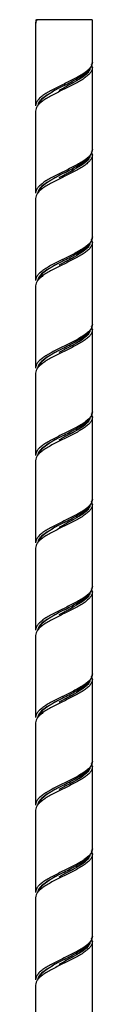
# Model space of a CAD drawing. Header units: millimetres. Extents: x -168 to 168, y -5 to 721.
# Tile 3 of 3: x -7 to 7, y 495 to 721. Entities that reach past the tile are written whole.
import ezdxf

# ---------------------------------------------------------------- set-up
doc = ezdxf.new("R2010")
doc.units = ezdxf.units.MM

msp = doc.modelspace()

# ---------------------------------------------------------------- linework, layer by layer
at = {"color": 7, "linetype": 'Continuous', "lineweight": 25}
for p, q in [((-6.5, 719.65), (-6.5, 700.85)), ((-6.47, 720.54), (-6.38, 720.33)), ((-6.27, 720.57), (-6.29, 720.53)), ((6.5, 710.85), (6.5, 720.57)), ((6.5, 709.65), (6.3, 710.35)), ((6.5, 690.85), (6.5, 709.65)), ((-6.5, 699.65), (-6.5, 680.85)), ((6.5, 689.65), (6.3, 690.35)), ((6.5, 670.85), (6.5, 689.65)), ((-6.5, 679.65), (-6.5, 660.85)), ((6.5, 669.65), (6.3, 670.35)), ((6.5, 650.85), (6.5, 669.65)), ((-6.5, 659.65), (-6.5, 640.85)), ((6.5, 649.65), (6.3, 650.35)), ((6.5, 630.85), (6.5, 649.65)), ((-6.5, 639.65), (-6.5, 620.85)), ((6.5, 629.65), (6.3, 630.35)), ((6.5, 610.85), (6.5, 629.65)), ((-6.5, 619.65), (-6.5, 600.85)), ((6.5, 609.65), (6.3, 610.35)), ((6.5, 590.85), (6.5, 609.65)), ((-6.5, 599.65), (-6.5, 580.85)), ((6.5, 589.65), (6.3, 590.35)), ((6.5, 570.85), (6.5, 589.65)), ((-6.5, 579.65), (-6.5, 560.85)), ((6.5, 569.65), (6.3, 570.35)), ((6.5, 550.85), (6.5, 569.65)), ((-6.5, 559.65), (-6.5, 540.85)), ((6.5, 549.65), (6.3, 550.35)), ((6.5, 530.85), (6.5, 549.65)), ((-6.5, 539.65), (-6.5, 520.85)), ((6.5, 529.65), (6.3, 530.35)), ((6.5, 510.85), (6.5, 529.65)), ((-6.5, 519.65), (-6.5, 500.85)), ((6.5, 509.65), (6.3, 510.35)), ((6.5, 490.85), (6.5, 509.65)), ((-6.5, 499.65), (-6.5, 480.85))]:
    msp.add_line(p, q, dxfattribs=at)
msp.add_open_spline([(-6.23, 720.57), (-6.41, 720.26), (-6.5, 719.95), (-6.5, 719.65)], degree=3, dxfattribs=at)
for points, knots in [([(-6.29, 720.53), (-6.3, 720.51), (-6.48, 720.23), (-6.49, 719.93), (-6.5, 719.65)], [0, 0, 0, 0, 0.048534, 1, 1, 1, 1]), ([(-6.4, 720.57), (-6.41, 720.57), (-6.48, 720.57), (-6.48, 720.57), (-6.48, 720.57), (-6.47, 720.57)], [0, 0, 0, 0, 0.186782, 0.862185, 1, 1, 1, 1]), ([(6.48, 720.57), (6.43, 720.57), (6.31, 720.57), (5.23, 720.57), (3.6, 720.57), (1.56, 720.57), (-0.66, 720.57), (-2.81, 720.57), (-4.63, 720.57), (-5.74, 720.57), (-6.11, 720.57), (-6.23, 720.57)], [0, 0, 0, 0, 0.112607, 0.230796, 0.348986, 0.467175, 0.585364, 0.703554, 0.821743, 0.939932, 1, 1, 1, 1]), ([(6.5, 710.85), (6.5, 710.64), (6.46, 710.43), (6.29, 710.01), (6.17, 709.81), (5.84, 709.39), (5.64, 709.18), (5.29, 708.87), (5.16, 708.77), (4.89, 708.56), (4.75, 708.45), (4.45, 708.25), (4.29, 708.14), (3.96, 707.93), (3.79, 707.83), (3.26, 707.52), (2.88, 707.31), (2.09, 706.89), (1.69, 706.69), (0.85, 706.27), (0.42, 706.06), (-0.42, 705.64), (-0.85, 705.43), (-1.69, 705.01), (-2.09, 704.81), (-2.88, 704.39), (-3.26, 704.18), (-3.79, 703.87), (-3.96, 703.77), (-4.29, 703.56), (-4.45, 703.45), (-4.75, 703.25), (-4.89, 703.14), (-5.16, 702.93), (-5.29, 702.83), (-5.64, 702.52), (-5.84, 702.31), (-6.17, 701.89), (-6.29, 701.69), (-6.46, 701.27), (-6.5, 701.06), (-6.5, 700.85)], [0, 0, 0, 0, 0.0625, 0.0625, 0.125, 0.125, 0.1875, 0.1875, 0.21875, 0.21875, 0.25, 0.25, 0.28125, 0.28125, 0.3125, 0.3125, 0.375, 0.375, 0.4375, 0.4375, 0.5, 0.5, 0.5625, 0.5625, 0.625, 0.625, 0.6875, 0.6875, 0.71875, 0.71875, 0.75, 0.75, 0.78125, 0.78125, 0.8125, 0.8125, 0.875, 0.875, 0.9375, 0.9375, 1, 1, 1, 1]), ([(5.82, 709.29), (5.96, 709.45), (6.39, 709.96), (6.46, 710.49), (6.5, 710.85)], [0, 0, 0, 0, 0.32685, 1, 1, 1, 1]), ([(6.5, 709.65), (6.5, 709.44), (6.46, 709.23), (6.29, 708.81), (6.17, 708.61), (5.84, 708.19), (5.64, 707.98), (5.29, 707.67), (5.16, 707.57), (4.89, 707.36), (4.75, 707.25), (4.45, 707.05), (4.29, 706.94), (3.96, 706.73), (3.79, 706.63), (3.26, 706.32), (2.88, 706.11), (2.09, 705.69), (1.69, 705.49), (0.85, 705.07), (0.42, 704.86), (-0.42, 704.44), (-0.85, 704.23), (-1.69, 703.81), (-2.09, 703.61), (-2.88, 703.19), (-3.26, 702.98), (-3.79, 702.67), (-3.96, 702.57), (-4.29, 702.36), (-4.45, 702.25), (-4.75, 702.05), (-4.89, 701.94), (-5.16, 701.73), (-5.29, 701.63), (-5.64, 701.32), (-5.84, 701.11), (-6.17, 700.69), (-6.29, 700.49), (-6.46, 700.07), (-6.5, 699.86), (-6.5, 699.65)], [0, 0, 0, 0, 0.0625, 0.0625, 0.125, 0.125, 0.1875, 0.1875, 0.21875, 0.21875, 0.25, 0.25, 0.28125, 0.28125, 0.3125, 0.3125, 0.375, 0.375, 0.4375, 0.4375, 0.5, 0.5, 0.5625, 0.5625, 0.625, 0.625, 0.6875, 0.6875, 0.71875, 0.71875, 0.75, 0.75, 0.78125, 0.78125, 0.8125, 0.8125, 0.875, 0.875, 0.9375, 0.9375, 1, 1, 1, 1]), ([(5.78, 709.4), (5.72, 709.19), (5.56, 708.55), (4.32, 707.5), (2.37, 706.25), (0.76, 705.42), (0, 705), (0, 705)], [0, 0, 0, 0, 0.147984, 0.432045, 0.716107, 0.999916, 1, 1, 1, 1]), ([(0, 705.5), (0.51, 705.77), (1.46, 706.26), (3, 707.09), (4.42, 707.98), (5.44, 708.75), (5.76, 709.19), (5.82, 709.29)], [0, 0, 0, 0, 0.21243, 0.390849, 0.665475, 0.929003, 1, 1, 1, 1]), ([(0, 705.5), (-0.79, 705.08), (-2.36, 704.25), (-4.32, 703), (-5.55, 701.96), (-5.71, 701.34), (-5.77, 701.14)], [0, 0, 0, 0, 0.286412, 0.573079, 0.859745, 1, 1, 1, 1]), ([(0.01, 705), (-0.19, 704.9), (-0.6, 704.69), (-1, 704.48), (-1.2, 704.37)], [0, 0, 0, 0, 0.4969057, 1, 1, 1, 1]), ([(6.5, 690.85), (6.5, 690.64), (6.46, 690.43), (6.29, 690.01), (6.17, 689.81), (5.84, 689.39), (5.64, 689.18), (5.29, 688.87), (5.16, 688.77), (4.89, 688.56), (4.75, 688.45), (4.45, 688.25), (4.29, 688.14), (3.96, 687.93), (3.79, 687.83), (3.26, 687.52), (2.88, 687.31), (2.09, 686.89), (1.69, 686.69), (0.85, 686.27), (0.42, 686.06), (-0.42, 685.64), (-0.85, 685.43), (-1.69, 685.01), (-2.09, 684.81), (-2.88, 684.39), (-3.26, 684.18), (-3.79, 683.87), (-3.96, 683.77), (-4.29, 683.56), (-4.45, 683.45), (-4.75, 683.25), (-4.89, 683.14), (-5.16, 682.93), (-5.29, 682.83), (-5.64, 682.52), (-5.84, 682.31), (-6.17, 681.89), (-6.29, 681.69), (-6.46, 681.27), (-6.5, 681.06), (-6.5, 680.85)], [0, 0, 0, 0, 0.0625, 0.0625, 0.125, 0.125, 0.1875, 0.1875, 0.21875, 0.21875, 0.25, 0.25, 0.28125, 0.28125, 0.3125, 0.3125, 0.375, 0.375, 0.4375, 0.4375, 0.5, 0.5, 0.5625, 0.5625, 0.625, 0.625, 0.6875, 0.6875, 0.71875, 0.71875, 0.75, 0.75, 0.78125, 0.78125, 0.8125, 0.8125, 0.875, 0.875, 0.9375, 0.9375, 1, 1, 1, 1]), ([(6.5, 689.65), (6.5, 689.44), (6.46, 689.23), (6.29, 688.81), (6.17, 688.61), (5.84, 688.19), (5.64, 687.98), (5.29, 687.67), (5.16, 687.57), (4.89, 687.36), (4.75, 687.25), (4.45, 687.05), (4.29, 686.94), (3.96, 686.73), (3.79, 686.63), (3.26, 686.32), (2.88, 686.11), (2.09, 685.69), (1.69, 685.49), (0.85, 685.07), (0.42, 684.86), (-0.42, 684.44), (-0.85, 684.23), (-1.69, 683.81), (-2.09, 683.61), (-2.88, 683.19), (-3.26, 682.98), (-3.79, 682.67), (-3.96, 682.57), (-4.29, 682.36), (-4.45, 682.25), (-4.75, 682.05), (-4.89, 681.94), (-5.16, 681.73), (-5.29, 681.63), (-5.64, 681.32), (-5.84, 681.11), (-6.17, 680.69), (-6.29, 680.49), (-6.46, 680.07), (-6.5, 679.86), (-6.5, 679.65)], [0, 0, 0, 0, 0.0625, 0.0625, 0.125, 0.125, 0.1875, 0.1875, 0.21875, 0.21875, 0.25, 0.25, 0.28125, 0.28125, 0.3125, 0.3125, 0.375, 0.375, 0.4375, 0.4375, 0.5, 0.5, 0.5625, 0.5625, 0.625, 0.625, 0.6875, 0.6875, 0.71875, 0.71875, 0.75, 0.75, 0.78125, 0.78125, 0.8125, 0.8125, 0.875, 0.875, 0.9375, 0.9375, 1, 1, 1, 1]), ([(5.82, 689.29), (5.96, 689.45), (6.39, 689.96), (6.46, 690.49), (6.5, 690.85)], [0, 0, 0, 0, 0.32685, 1, 1, 1, 1]), ([(5.78, 689.4), (5.72, 689.19), (5.56, 688.55), (4.32, 687.5), (2.37, 686.25), (0.76, 685.42), (0, 685), (0, 685)], [0, 0, 0, 0, 0.147984, 0.432045, 0.716107, 0.999916, 1, 1, 1, 1]), ([(0, 685.5), (0.51, 685.77), (1.46, 686.26), (3, 687.09), (4.42, 687.98), (5.44, 688.75), (5.76, 689.19), (5.82, 689.29)], [0, 0, 0, 0, 0.21243, 0.390849, 0.665475, 0.929003, 1, 1, 1, 1]), ([(0, 685.5), (-0.79, 685.08), (-2.36, 684.25), (-4.32, 683), (-5.55, 681.96), (-5.71, 681.34), (-5.77, 681.14)], [0, 0, 0, 0, 0.286412, 0.573079, 0.859745, 1, 1, 1, 1]), ([(0.01, 685), (-0.19, 684.9), (-0.6, 684.69), (-1, 684.48), (-1.2, 684.37)], [0, 0, 0, 0, 0.496906, 1, 1, 1, 1]), ([(6.5, 670.85), (6.5, 670.64), (6.46, 670.43), (6.29, 670.01), (6.17, 669.81), (5.84, 669.39), (5.64, 669.18), (5.29, 668.87), (5.16, 668.77), (4.89, 668.56), (4.75, 668.45), (4.45, 668.25), (4.29, 668.14), (3.96, 667.93), (3.79, 667.83), (3.26, 667.52), (2.88, 667.31), (2.09, 666.89), (1.69, 666.69), (0.85, 666.27), (0.42, 666.06), (-0.42, 665.64), (-0.85, 665.43), (-1.69, 665.01), (-2.09, 664.81), (-2.88, 664.39), (-3.26, 664.18), (-3.79, 663.87), (-3.96, 663.77), (-4.29, 663.56), (-4.45, 663.45), (-4.75, 663.25), (-4.89, 663.14), (-5.16, 662.93), (-5.29, 662.83), (-5.64, 662.52), (-5.84, 662.31), (-6.17, 661.89), (-6.29, 661.69), (-6.46, 661.27), (-6.5, 661.06), (-6.5, 660.85)], [0, 0, 0, 0, 0.0625, 0.0625, 0.125, 0.125, 0.1875, 0.1875, 0.21875, 0.21875, 0.25, 0.25, 0.28125, 0.28125, 0.3125, 0.3125, 0.375, 0.375, 0.4375, 0.4375, 0.5, 0.5, 0.5625, 0.5625, 0.625, 0.625, 0.6875, 0.6875, 0.71875, 0.71875, 0.75, 0.75, 0.78125, 0.78125, 0.8125, 0.8125, 0.875, 0.875, 0.9375, 0.9375, 1, 1, 1, 1]), ([(6.5, 669.65), (6.5, 669.44), (6.46, 669.23), (6.29, 668.81), (6.17, 668.61), (5.84, 668.19), (5.64, 667.98), (5.29, 667.67), (5.16, 667.57), (4.89, 667.36), (4.75, 667.25), (4.45, 667.05), (4.29, 666.94), (3.96, 666.73), (3.79, 666.63), (3.26, 666.32), (2.88, 666.11), (2.09, 665.69), (1.69, 665.49), (0.85, 665.07), (0.42, 664.86), (-0.42, 664.44), (-0.85, 664.23), (-1.69, 663.81), (-2.09, 663.61), (-2.88, 663.19), (-3.26, 662.98), (-3.79, 662.67), (-3.96, 662.57), (-4.29, 662.36), (-4.45, 662.25), (-4.75, 662.05), (-4.89, 661.94), (-5.16, 661.73), (-5.29, 661.63), (-5.64, 661.32), (-5.84, 661.11), (-6.17, 660.69), (-6.29, 660.49), (-6.46, 660.07), (-6.5, 659.86), (-6.5, 659.65)], [0, 0, 0, 0, 0.0625, 0.0625, 0.125, 0.125, 0.1875, 0.1875, 0.21875, 0.21875, 0.25, 0.25, 0.28125, 0.28125, 0.3125, 0.3125, 0.375, 0.375, 0.4375, 0.4375, 0.5, 0.5, 0.5625, 0.5625, 0.625, 0.625, 0.6875, 0.6875, 0.71875, 0.71875, 0.75, 0.75, 0.78125, 0.78125, 0.8125, 0.8125, 0.875, 0.875, 0.9375, 0.9375, 1, 1, 1, 1]), ([(5.78, 669.4), (5.72, 669.19), (5.56, 668.55), (4.32, 667.5), (2.37, 666.25), (0.76, 665.42), (0, 665), (0, 665)], [0, 0, 0, 0, 0.147984, 0.432045, 0.716107, 0.999916, 1, 1, 1, 1]), ([(0, 665.5), (0.51, 665.77), (1.46, 666.26), (3, 667.09), (4.42, 667.98), (5.44, 668.75), (5.76, 669.19), (5.82, 669.29)], [0, 0, 0, 0, 0.21243, 0.390849, 0.665475, 0.929003, 1, 1, 1, 1]), ([(5.82, 669.29), (5.96, 669.45), (6.39, 669.96), (6.46, 670.49), (6.5, 670.85)], [0, 0, 0, 0, 0.32685, 1, 1, 1, 1]), ([(0, 665.5), (-0.79, 665.08), (-2.36, 664.25), (-4.32, 663), (-5.55, 661.96), (-5.71, 661.34), (-5.77, 661.14)], [0, 0, 0, 0, 0.286412, 0.573079, 0.859745, 1, 1, 1, 1]), ([(0.01, 665), (-0.19, 664.9), (-0.6, 664.69), (-1, 664.48), (-1.2, 664.37)], [0, 0, 0, 0, 0.496906, 1, 1, 1, 1]), ([(6.5, 650.85), (6.5, 650.64), (6.46, 650.43), (6.29, 650.01), (6.17, 649.81), (5.84, 649.39), (5.64, 649.18), (5.29, 648.87), (5.16, 648.77), (4.89, 648.56), (4.75, 648.45), (4.45, 648.25), (4.29, 648.14), (3.96, 647.93), (3.79, 647.83), (3.26, 647.52), (2.88, 647.31), (2.09, 646.89), (1.69, 646.69), (0.85, 646.27), (0.42, 646.06), (-0.42, 645.64), (-0.85, 645.43), (-1.69, 645.01), (-2.09, 644.81), (-2.88, 644.39), (-3.26, 644.18), (-3.79, 643.87), (-3.96, 643.77), (-4.29, 643.56), (-4.45, 643.45), (-4.75, 643.25), (-4.89, 643.14), (-5.16, 642.93), (-5.29, 642.83), (-5.64, 642.52), (-5.84, 642.31), (-6.17, 641.89), (-6.29, 641.69), (-6.46, 641.27), (-6.5, 641.06), (-6.5, 640.85)], [0, 0, 0, 0, 0.0625, 0.0625, 0.125, 0.125, 0.1875, 0.1875, 0.21875, 0.21875, 0.25, 0.25, 0.28125, 0.28125, 0.3125, 0.3125, 0.375, 0.375, 0.4375, 0.4375, 0.5, 0.5, 0.5625, 0.5625, 0.625, 0.625, 0.6875, 0.6875, 0.71875, 0.71875, 0.75, 0.75, 0.78125, 0.78125, 0.8125, 0.8125, 0.875, 0.875, 0.9375, 0.9375, 1, 1, 1, 1]), ([(6.5, 649.65), (6.5, 649.44), (6.46, 649.23), (6.29, 648.81), (6.17, 648.61), (5.84, 648.19), (5.64, 647.98), (5.29, 647.67), (5.16, 647.57), (4.89, 647.36), (4.75, 647.25), (4.45, 647.05), (4.29, 646.94), (3.96, 646.73), (3.79, 646.63), (3.26, 646.32), (2.88, 646.11), (2.09, 645.69), (1.69, 645.49), (0.85, 645.07), (0.42, 644.86), (-0.42, 644.44), (-0.85, 644.23), (-1.69, 643.81), (-2.09, 643.61), (-2.88, 643.19), (-3.26, 642.98), (-3.79, 642.67), (-3.96, 642.57), (-4.29, 642.36), (-4.45, 642.25), (-4.75, 642.05), (-4.89, 641.94), (-5.16, 641.73), (-5.29, 641.63), (-5.64, 641.32), (-5.84, 641.11), (-6.17, 640.69), (-6.29, 640.49), (-6.46, 640.07), (-6.5, 639.86), (-6.5, 639.65)], [0, 0, 0, 0, 0.0625, 0.0625, 0.125, 0.125, 0.1875, 0.1875, 0.21875, 0.21875, 0.25, 0.25, 0.28125, 0.28125, 0.3125, 0.3125, 0.375, 0.375, 0.4375, 0.4375, 0.5, 0.5, 0.5625, 0.5625, 0.625, 0.625, 0.6875, 0.6875, 0.71875, 0.71875, 0.75, 0.75, 0.78125, 0.78125, 0.8125, 0.8125, 0.875, 0.875, 0.9375, 0.9375, 1, 1, 1, 1]), ([(5.78, 649.4), (5.72, 649.19), (5.56, 648.55), (4.32, 647.5), (2.37, 646.25), (0.76, 645.42), (0, 645), (0, 645)], [0, 0, 0, 0, 0.147984, 0.432045, 0.716107, 0.999916, 1, 1, 1, 1]), ([(0, 645.5), (0.51, 645.77), (1.46, 646.26), (3, 647.09), (4.42, 647.98), (5.44, 648.75), (5.76, 649.19), (5.82, 649.29)], [0, 0, 0, 0, 0.21243, 0.390849, 0.665475, 0.929003, 1, 1, 1, 1]), ([(5.82, 649.29), (5.96, 649.45), (6.39, 649.96), (6.46, 650.49), (6.5, 650.85)], [0, 0, 0, 0, 0.32685, 1, 1, 1, 1]), ([(0, 645.5), (-0.79, 645.08), (-2.36, 644.25), (-4.32, 643), (-5.55, 641.96), (-5.71, 641.34), (-5.77, 641.14)], [0, 0, 0, 0, 0.286412, 0.573079, 0.859745, 1, 1, 1, 1]), ([(0.01, 645), (-0.19, 644.9), (-0.6, 644.69), (-1, 644.48), (-1.2, 644.37)], [0, 0, 0, 0, 0.496906, 1, 1, 1, 1]), ([(6.5, 630.85), (6.5, 630.64), (6.46, 630.43), (6.29, 630.01), (6.17, 629.81), (5.84, 629.39), (5.64, 629.18), (5.29, 628.87), (5.16, 628.77), (4.89, 628.56), (4.75, 628.45), (4.45, 628.25), (4.29, 628.14), (3.96, 627.93), (3.79, 627.83), (3.26, 627.52), (2.88, 627.31), (2.09, 626.89), (1.69, 626.69), (0.85, 626.27), (0.42, 626.06), (-0.42, 625.64), (-0.85, 625.43), (-1.69, 625.01), (-2.09, 624.81), (-2.88, 624.39), (-3.26, 624.18), (-3.79, 623.87), (-3.96, 623.77), (-4.29, 623.56), (-4.45, 623.45), (-4.75, 623.25), (-4.89, 623.14), (-5.16, 622.93), (-5.29, 622.83), (-5.64, 622.52), (-5.84, 622.31), (-6.17, 621.89), (-6.29, 621.69), (-6.46, 621.27), (-6.5, 621.06), (-6.5, 620.85)], [0, 0, 0, 0, 0.0625, 0.0625, 0.125, 0.125, 0.1875, 0.1875, 0.21875, 0.21875, 0.25, 0.25, 0.28125, 0.28125, 0.3125, 0.3125, 0.375, 0.375, 0.4375, 0.4375, 0.5, 0.5, 0.5625, 0.5625, 0.625, 0.625, 0.6875, 0.6875, 0.71875, 0.71875, 0.75, 0.75, 0.78125, 0.78125, 0.8125, 0.8125, 0.875, 0.875, 0.9375, 0.9375, 1, 1, 1, 1]), ([(6.5, 629.65), (6.5, 629.44), (6.46, 629.23), (6.29, 628.81), (6.17, 628.61), (5.84, 628.19), (5.64, 627.98), (5.29, 627.67), (5.16, 627.57), (4.89, 627.36), (4.75, 627.25), (4.45, 627.05), (4.29, 626.94), (3.96, 626.73), (3.79, 626.63), (3.26, 626.32), (2.88, 626.11), (2.09, 625.69), (1.69, 625.49), (0.85, 625.07), (0.42, 624.86), (-0.42, 624.44), (-0.85, 624.23), (-1.69, 623.81), (-2.09, 623.61), (-2.88, 623.19), (-3.26, 622.98), (-3.79, 622.67), (-3.96, 622.57), (-4.29, 622.36), (-4.45, 622.25), (-4.75, 622.05), (-4.89, 621.94), (-5.16, 621.73), (-5.29, 621.63), (-5.64, 621.32), (-5.84, 621.11), (-6.17, 620.69), (-6.29, 620.49), (-6.46, 620.07), (-6.5, 619.86), (-6.5, 619.65)], [0, 0, 0, 0, 0.0625, 0.0625, 0.125, 0.125, 0.1875, 0.1875, 0.21875, 0.21875, 0.25, 0.25, 0.28125, 0.28125, 0.3125, 0.3125, 0.375, 0.375, 0.4375, 0.4375, 0.5, 0.5, 0.5625, 0.5625, 0.625, 0.625, 0.6875, 0.6875, 0.71875, 0.71875, 0.75, 0.75, 0.78125, 0.78125, 0.8125, 0.8125, 0.875, 0.875, 0.9375, 0.9375, 1, 1, 1, 1]), ([(5.78, 629.4), (5.72, 629.19), (5.56, 628.55), (4.32, 627.5), (2.37, 626.25), (0.76, 625.42), (0, 625), (0, 625)], [0, 0, 0, 0, 0.147984, 0.432045, 0.716107, 0.999916, 1, 1, 1, 1]), ([(0, 625.5), (0.51, 625.77), (1.46, 626.26), (3, 627.09), (4.42, 627.98), (5.44, 628.75), (5.76, 629.19), (5.82, 629.29)], [0, 0, 0, 0, 0.21243, 0.390849, 0.665475, 0.929003, 1, 1, 1, 1]), ([(5.82, 629.29), (5.96, 629.45), (6.39, 629.96), (6.46, 630.49), (6.5, 630.85)], [0, 0, 0, 0, 0.32685, 1, 1, 1, 1]), ([(0, 625.5), (-0.79, 625.08), (-2.36, 624.25), (-4.32, 623), (-5.55, 621.96), (-5.71, 621.34), (-5.77, 621.14)], [0, 0, 0, 0, 0.286412, 0.573079, 0.859745, 1, 1, 1, 1]), ([(0.01, 625), (-0.19, 624.9), (-0.6, 624.69), (-1, 624.48), (-1.2, 624.37)], [0, 0, 0, 0, 0.496906, 1, 1, 1, 1]), ([(6.5, 610.85), (6.5, 610.64), (6.46, 610.43), (6.29, 610.01), (6.17, 609.81), (5.84, 609.39), (5.64, 609.18), (5.29, 608.87), (5.16, 608.77), (4.89, 608.56), (4.75, 608.45), (4.45, 608.25), (4.29, 608.14), (3.96, 607.93), (3.79, 607.83), (3.26, 607.52), (2.88, 607.31), (2.09, 606.89), (1.69, 606.69), (0.85, 606.27), (0.42, 606.06), (-0.42, 605.64), (-0.85, 605.43), (-1.69, 605.01), (-2.09, 604.81), (-2.88, 604.39), (-3.26, 604.18), (-3.79, 603.87), (-3.96, 603.77), (-4.29, 603.56), (-4.45, 603.45), (-4.75, 603.25), (-4.89, 603.14), (-5.16, 602.93), (-5.29, 602.83), (-5.64, 602.52), (-5.84, 602.31), (-6.17, 601.89), (-6.29, 601.69), (-6.46, 601.27), (-6.5, 601.06), (-6.5, 600.85)], [0, 0, 0, 0, 0.0625, 0.0625, 0.125, 0.125, 0.1875, 0.1875, 0.21875, 0.21875, 0.25, 0.25, 0.28125, 0.28125, 0.3125, 0.3125, 0.375, 0.375, 0.4375, 0.4375, 0.5, 0.5, 0.5625, 0.5625, 0.625, 0.625, 0.6875, 0.6875, 0.71875, 0.71875, 0.75, 0.75, 0.78125, 0.78125, 0.8125, 0.8125, 0.875, 0.875, 0.9375, 0.9375, 1, 1, 1, 1]), ([(5.82, 609.29), (5.96, 609.45), (6.39, 609.96), (6.46, 610.49), (6.5, 610.85)], [0, 0, 0, 0, 0.32685, 1, 1, 1, 1]), ([(6.5, 609.65), (6.5, 609.44), (6.46, 609.23), (6.29, 608.81), (6.17, 608.61), (5.84, 608.19), (5.64, 607.98), (5.29, 607.67), (5.16, 607.57), (4.89, 607.36), (4.75, 607.25), (4.45, 607.05), (4.29, 606.94), (3.96, 606.73), (3.79, 606.63), (3.26, 606.32), (2.88, 606.11), (2.09, 605.69), (1.69, 605.49), (0.85, 605.07), (0.42, 604.86), (-0.42, 604.44), (-0.85, 604.23), (-1.69, 603.81), (-2.09, 603.61), (-2.88, 603.19), (-3.26, 602.98), (-3.79, 602.67), (-3.96, 602.57), (-4.29, 602.36), (-4.45, 602.25), (-4.75, 602.05), (-4.89, 601.94), (-5.16, 601.73), (-5.29, 601.63), (-5.64, 601.32), (-5.84, 601.11), (-6.17, 600.69), (-6.29, 600.49), (-6.46, 600.07), (-6.5, 599.86), (-6.5, 599.65)], [0, 0, 0, 0, 0.0625, 0.0625, 0.125, 0.125, 0.1875, 0.1875, 0.21875, 0.21875, 0.25, 0.25, 0.28125, 0.28125, 0.3125, 0.3125, 0.375, 0.375, 0.4375, 0.4375, 0.5, 0.5, 0.5625, 0.5625, 0.625, 0.625, 0.6875, 0.6875, 0.71875, 0.71875, 0.75, 0.75, 0.78125, 0.78125, 0.8125, 0.8125, 0.875, 0.875, 0.9375, 0.9375, 1, 1, 1, 1]), ([(5.78, 609.4), (5.72, 609.19), (5.56, 608.55), (4.32, 607.5), (2.37, 606.25), (0.76, 605.42), (0, 605), (0, 605)], [0, 0, 0, 0, 0.147984, 0.432045, 0.716107, 0.999916, 1, 1, 1, 1]), ([(0, 605.5), (0.51, 605.77), (1.46, 606.26), (3, 607.09), (4.42, 607.98), (5.44, 608.75), (5.76, 609.19), (5.82, 609.29)], [0, 0, 0, 0, 0.21243, 0.390849, 0.665475, 0.929003, 1, 1, 1, 1]), ([(0, 605.5), (-0.79, 605.08), (-2.36, 604.25), (-4.32, 603), (-5.55, 601.96), (-5.71, 601.34), (-5.77, 601.14)], [0, 0, 0, 0, 0.286412, 0.573079, 0.859745, 1, 1, 1, 1]), ([(0.01, 605), (-0.19, 604.9), (-0.6, 604.69), (-1, 604.48), (-1.2, 604.37)], [0, 0, 0, 0, 0.496906, 1, 1, 1, 1]), ([(6.5, 590.85), (6.5, 590.64), (6.46, 590.43), (6.29, 590.01), (6.17, 589.81), (5.84, 589.39), (5.64, 589.18), (5.29, 588.87), (5.16, 588.77), (4.89, 588.56), (4.75, 588.45), (4.45, 588.25), (4.29, 588.14), (3.96, 587.93), (3.79, 587.83), (3.26, 587.52), (2.88, 587.31), (2.09, 586.89), (1.69, 586.69), (0.85, 586.27), (0.42, 586.06), (-0.42, 585.64), (-0.85, 585.43), (-1.69, 585.01), (-2.09, 584.81), (-2.88, 584.39), (-3.26, 584.18), (-3.79, 583.87), (-3.96, 583.77), (-4.29, 583.56), (-4.45, 583.45), (-4.75, 583.25), (-4.89, 583.14), (-5.16, 582.93), (-5.29, 582.83), (-5.64, 582.52), (-5.84, 582.31), (-6.17, 581.89), (-6.29, 581.69), (-6.46, 581.27), (-6.5, 581.06), (-6.5, 580.85)], [0, 0, 0, 0, 0.0625, 0.0625, 0.125, 0.125, 0.1875, 0.1875, 0.21875, 0.21875, 0.25, 0.25, 0.28125, 0.28125, 0.3125, 0.3125, 0.375, 0.375, 0.4375, 0.4375, 0.5, 0.5, 0.5625, 0.5625, 0.625, 0.625, 0.6875, 0.6875, 0.71875, 0.71875, 0.75, 0.75, 0.78125, 0.78125, 0.8125, 0.8125, 0.875, 0.875, 0.9375, 0.9375, 1, 1, 1, 1]), ([(5.82, 589.29), (5.96, 589.45), (6.39, 589.96), (6.46, 590.49), (6.5, 590.85)], [0, 0, 0, 0, 0.32685, 1, 1, 1, 1]), ([(6.5, 589.65), (6.5, 589.44), (6.46, 589.23), (6.29, 588.81), (6.17, 588.61), (5.84, 588.19), (5.64, 587.98), (5.29, 587.67), (5.16, 587.57), (4.89, 587.36), (4.75, 587.25), (4.45, 587.05), (4.29, 586.94), (3.96, 586.73), (3.79, 586.63), (3.26, 586.32), (2.88, 586.11), (2.09, 585.69), (1.69, 585.49), (0.85, 585.07), (0.42, 584.86), (-0.42, 584.44), (-0.85, 584.23), (-1.69, 583.81), (-2.09, 583.61), (-2.88, 583.19), (-3.26, 582.98), (-3.79, 582.67), (-3.96, 582.57), (-4.29, 582.36), (-4.45, 582.25), (-4.75, 582.05), (-4.89, 581.94), (-5.16, 581.73), (-5.29, 581.63), (-5.64, 581.32), (-5.84, 581.11), (-6.17, 580.69), (-6.29, 580.49), (-6.46, 580.07), (-6.5, 579.86), (-6.5, 579.65)], [0, 0, 0, 0, 0.0625, 0.0625, 0.125, 0.125, 0.1875, 0.1875, 0.21875, 0.21875, 0.25, 0.25, 0.28125, 0.28125, 0.3125, 0.3125, 0.375, 0.375, 0.4375, 0.4375, 0.5, 0.5, 0.5625, 0.5625, 0.625, 0.625, 0.6875, 0.6875, 0.71875, 0.71875, 0.75, 0.75, 0.78125, 0.78125, 0.8125, 0.8125, 0.875, 0.875, 0.9375, 0.9375, 1, 1, 1, 1]), ([(5.78, 589.4), (5.72, 589.19), (5.56, 588.55), (4.32, 587.5), (2.37, 586.25), (0.76, 585.42), (0, 585), (0, 585)], [0, 0, 0, 0, 0.147984, 0.432045, 0.716107, 0.999916, 1, 1, 1, 1]), ([(0, 585.5), (0.51, 585.77), (1.46, 586.26), (3, 587.09), (4.42, 587.98), (5.44, 588.75), (5.76, 589.19), (5.82, 589.29)], [0, 0, 0, 0, 0.21243, 0.390849, 0.665475, 0.929003, 1, 1, 1, 1]), ([(0, 585.5), (-0.79, 585.08), (-2.36, 584.25), (-4.32, 583), (-5.55, 581.96), (-5.71, 581.34), (-5.77, 581.14)], [0, 0, 0, 0, 0.286412, 0.573079, 0.859745, 1, 1, 1, 1]), ([(0.01, 585), (-0.19, 584.9), (-0.6, 584.69), (-1, 584.48), (-1.2, 584.37)], [0, 0, 0, 0, 0.496906, 1, 1, 1, 1]), ([(6.5, 570.85), (6.5, 570.64), (6.46, 570.43), (6.29, 570.01), (6.17, 569.81), (5.84, 569.39), (5.64, 569.18), (5.29, 568.87), (5.16, 568.77), (4.89, 568.56), (4.75, 568.45), (4.45, 568.25), (4.29, 568.14), (3.96, 567.93), (3.79, 567.83), (3.26, 567.52), (2.88, 567.31), (2.09, 566.89), (1.69, 566.69), (0.85, 566.27), (0.42, 566.06), (-0.42, 565.64), (-0.85, 565.43), (-1.69, 565.01), (-2.09, 564.81), (-2.88, 564.39), (-3.26, 564.18), (-3.79, 563.87), (-3.96, 563.77), (-4.29, 563.56), (-4.45, 563.45), (-4.75, 563.25), (-4.89, 563.14), (-5.16, 562.93), (-5.29, 562.83), (-5.64, 562.52), (-5.84, 562.31), (-6.17, 561.89), (-6.29, 561.69), (-6.46, 561.27), (-6.5, 561.06), (-6.5, 560.85)], [0, 0, 0, 0, 0.0625, 0.0625, 0.125, 0.125, 0.1875, 0.1875, 0.21875, 0.21875, 0.25, 0.25, 0.28125, 0.28125, 0.3125, 0.3125, 0.375, 0.375, 0.4375, 0.4375, 0.5, 0.5, 0.5625, 0.5625, 0.625, 0.625, 0.6875, 0.6875, 0.71875, 0.71875, 0.75, 0.75, 0.78125, 0.78125, 0.8125, 0.8125, 0.875, 0.875, 0.9375, 0.9375, 1, 1, 1, 1]), ([(5.82, 569.29), (5.96, 569.45), (6.39, 569.96), (6.46, 570.49), (6.5, 570.85)], [0, 0, 0, 0, 0.32685, 1, 1, 1, 1]), ([(6.5, 569.65), (6.5, 569.44), (6.46, 569.23), (6.29, 568.81), (6.17, 568.61), (5.84, 568.19), (5.64, 567.98), (5.29, 567.67), (5.16, 567.57), (4.89, 567.36), (4.75, 567.25), (4.45, 567.05), (4.29, 566.94), (3.96, 566.73), (3.79, 566.63), (3.26, 566.32), (2.88, 566.11), (2.09, 565.69), (1.69, 565.49), (0.85, 565.07), (0.42, 564.86), (-0.42, 564.44), (-0.85, 564.23), (-1.69, 563.81), (-2.09, 563.61), (-2.88, 563.19), (-3.26, 562.98), (-3.79, 562.67), (-3.96, 562.57), (-4.29, 562.36), (-4.45, 562.25), (-4.75, 562.05), (-4.89, 561.94), (-5.16, 561.73), (-5.29, 561.63), (-5.64, 561.32), (-5.84, 561.11), (-6.17, 560.69), (-6.29, 560.49), (-6.46, 560.07), (-6.5, 559.86), (-6.5, 559.65)], [0, 0, 0, 0, 0.0625, 0.0625, 0.125, 0.125, 0.1875, 0.1875, 0.21875, 0.21875, 0.25, 0.25, 0.28125, 0.28125, 0.3125, 0.3125, 0.375, 0.375, 0.4375, 0.4375, 0.5, 0.5, 0.5625, 0.5625, 0.625, 0.625, 0.6875, 0.6875, 0.71875, 0.71875, 0.75, 0.75, 0.78125, 0.78125, 0.8125, 0.8125, 0.875, 0.875, 0.9375, 0.9375, 1, 1, 1, 1]), ([(5.78, 569.4), (5.72, 569.19), (5.56, 568.55), (4.32, 567.5), (2.37, 566.25), (0.76, 565.42), (0, 565), (0, 565)], [0, 0, 0, 0, 0.147984, 0.432045, 0.716107, 0.999916, 1, 1, 1, 1]), ([(0, 565.5), (0.51, 565.77), (1.46, 566.26), (3, 567.09), (4.42, 567.98), (5.44, 568.75), (5.76, 569.19), (5.82, 569.29)], [0, 0, 0, 0, 0.21243, 0.390849, 0.665475, 0.929003, 1, 1, 1, 1]), ([(0, 565.5), (-0.79, 565.08), (-2.36, 564.25), (-4.32, 563), (-5.55, 561.96), (-5.71, 561.34), (-5.77, 561.14)], [0, 0, 0, 0, 0.2864123, 0.5730786, 0.8597448, 1, 1, 1, 1]), ([(0.01, 565), (-0.19, 564.9), (-0.6, 564.69), (-1, 564.48), (-1.2, 564.37)], [0, 0, 0, 0, 0.496906, 1, 1, 1, 1]), ([(6.5, 550.85), (6.5, 550.64), (6.46, 550.43), (6.29, 550.01), (6.17, 549.81), (5.84, 549.39), (5.64, 549.18), (5.29, 548.87), (5.16, 548.77), (4.89, 548.56), (4.75, 548.45), (4.45, 548.25), (4.29, 548.14), (3.96, 547.93), (3.79, 547.83), (3.26, 547.52), (2.88, 547.31), (2.09, 546.89), (1.69, 546.69), (0.85, 546.27), (0.42, 546.06), (-0.42, 545.64), (-0.85, 545.43), (-1.69, 545.01), (-2.09, 544.81), (-2.88, 544.39), (-3.26, 544.18), (-3.79, 543.87), (-3.96, 543.77), (-4.29, 543.56), (-4.45, 543.45), (-4.75, 543.25), (-4.89, 543.14), (-5.16, 542.93), (-5.29, 542.83), (-5.64, 542.52), (-5.84, 542.31), (-6.17, 541.89), (-6.29, 541.69), (-6.46, 541.27), (-6.5, 541.06), (-6.5, 540.85)], [0, 0, 0, 0, 0.0625, 0.0625, 0.125, 0.125, 0.1875, 0.1875, 0.21875, 0.21875, 0.25, 0.25, 0.28125, 0.28125, 0.3125, 0.3125, 0.375, 0.375, 0.4375, 0.4375, 0.5, 0.5, 0.5625, 0.5625, 0.625, 0.625, 0.6875, 0.6875, 0.71875, 0.71875, 0.75, 0.75, 0.78125, 0.78125, 0.8125, 0.8125, 0.875, 0.875, 0.9375, 0.9375, 1, 1, 1, 1]), ([(5.82, 549.29), (5.96, 549.45), (6.39, 549.96), (6.46, 550.49), (6.5, 550.85)], [0, 0, 0, 0, 0.32685, 1, 1, 1, 1]), ([(6.5, 549.65), (6.5, 549.44), (6.46, 549.23), (6.29, 548.81), (6.17, 548.61), (5.84, 548.19), (5.64, 547.98), (5.29, 547.67), (5.16, 547.57), (4.89, 547.36), (4.75, 547.25), (4.45, 547.05), (4.29, 546.94), (3.96, 546.73), (3.79, 546.63), (3.26, 546.32), (2.88, 546.11), (2.09, 545.69), (1.69, 545.49), (0.85, 545.07), (0.42, 544.86), (-0.42, 544.44), (-0.85, 544.23), (-1.69, 543.81), (-2.09, 543.61), (-2.88, 543.19), (-3.26, 542.98), (-3.79, 542.67), (-3.96, 542.57), (-4.29, 542.36), (-4.45, 542.25), (-4.75, 542.05), (-4.89, 541.94), (-5.16, 541.73), (-5.29, 541.63), (-5.64, 541.32), (-5.84, 541.11), (-6.17, 540.69), (-6.29, 540.49), (-6.46, 540.07), (-6.5, 539.86), (-6.5, 539.65)], [0, 0, 0, 0, 0.0625, 0.0625, 0.125, 0.125, 0.1875, 0.1875, 0.21875, 0.21875, 0.25, 0.25, 0.28125, 0.28125, 0.3125, 0.3125, 0.375, 0.375, 0.4375, 0.4375, 0.5, 0.5, 0.5625, 0.5625, 0.625, 0.625, 0.6875, 0.6875, 0.71875, 0.71875, 0.75, 0.75, 0.78125, 0.78125, 0.8125, 0.8125, 0.875, 0.875, 0.9375, 0.9375, 1, 1, 1, 1]), ([(5.78, 549.4), (5.72, 549.19), (5.56, 548.55), (4.32, 547.5), (2.37, 546.25), (0.76, 545.42), (0, 545), (0, 545)], [0, 0, 0, 0, 0.147984, 0.432045, 0.716107, 0.999916, 1, 1, 1, 1]), ([(0, 545.5), (0.51, 545.77), (1.46, 546.26), (3, 547.09), (4.42, 547.98), (5.44, 548.75), (5.76, 549.19), (5.82, 549.29)], [0, 0, 0, 0, 0.21243, 0.390849, 0.665475, 0.929003, 1, 1, 1, 1]), ([(0, 545.5), (-0.79, 545.08), (-2.36, 544.25), (-4.32, 543), (-5.55, 541.96), (-5.71, 541.34), (-5.77, 541.14)], [0, 0, 0, 0, 0.286412, 0.573079, 0.859745, 1, 1, 1, 1]), ([(0.01, 545), (-0.19, 544.9), (-0.6, 544.69), (-1, 544.48), (-1.2, 544.37)], [0, 0, 0, 0, 0.496906, 1, 1, 1, 1]), ([(6.5, 530.85), (6.5, 530.64), (6.46, 530.43), (6.29, 530.01), (6.17, 529.81), (5.84, 529.39), (5.64, 529.18), (5.29, 528.87), (5.16, 528.77), (4.89, 528.56), (4.75, 528.45), (4.45, 528.25), (4.29, 528.14), (3.96, 527.93), (3.79, 527.83), (3.26, 527.52), (2.88, 527.31), (2.09, 526.89), (1.69, 526.69), (0.85, 526.27), (0.42, 526.06), (-0.42, 525.64), (-0.85, 525.43), (-1.69, 525.01), (-2.09, 524.81), (-2.88, 524.39), (-3.26, 524.18), (-3.79, 523.87), (-3.96, 523.77), (-4.29, 523.56), (-4.45, 523.45), (-4.75, 523.25), (-4.89, 523.14), (-5.16, 522.93), (-5.29, 522.83), (-5.64, 522.52), (-5.84, 522.31), (-6.17, 521.89), (-6.29, 521.69), (-6.46, 521.27), (-6.5, 521.06), (-6.5, 520.85)], [0, 0, 0, 0, 0.0625, 0.0625, 0.125, 0.125, 0.1875, 0.1875, 0.21875, 0.21875, 0.25, 0.25, 0.28125, 0.28125, 0.3125, 0.3125, 0.375, 0.375, 0.4375, 0.4375, 0.5, 0.5, 0.5625, 0.5625, 0.625, 0.625, 0.6875, 0.6875, 0.71875, 0.71875, 0.75, 0.75, 0.78125, 0.78125, 0.8125, 0.8125, 0.875, 0.875, 0.9375, 0.9375, 1, 1, 1, 1]), ([(6.5, 529.65), (6.5, 529.44), (6.46, 529.23), (6.29, 528.81), (6.17, 528.61), (5.84, 528.19), (5.64, 527.98), (5.29, 527.67), (5.16, 527.57), (4.89, 527.36), (4.75, 527.25), (4.45, 527.05), (4.29, 526.94), (3.96, 526.73), (3.79, 526.63), (3.26, 526.32), (2.88, 526.11), (2.09, 525.69), (1.69, 525.49), (0.85, 525.07), (0.42, 524.86), (-0.42, 524.44), (-0.85, 524.23), (-1.69, 523.81), (-2.09, 523.61), (-2.88, 523.19), (-3.26, 522.98), (-3.79, 522.67), (-3.96, 522.57), (-4.29, 522.36), (-4.45, 522.25), (-4.75, 522.05), (-4.89, 521.94), (-5.16, 521.73), (-5.29, 521.63), (-5.64, 521.32), (-5.84, 521.11), (-6.17, 520.69), (-6.29, 520.49), (-6.46, 520.07), (-6.5, 519.86), (-6.5, 519.65)], [0, 0, 0, 0, 0.0625, 0.0625, 0.125, 0.125, 0.1875, 0.1875, 0.21875, 0.21875, 0.25, 0.25, 0.28125, 0.28125, 0.3125, 0.3125, 0.375, 0.375, 0.4375, 0.4375, 0.5, 0.5, 0.5625, 0.5625, 0.625, 0.625, 0.6875, 0.6875, 0.71875, 0.71875, 0.75, 0.75, 0.78125, 0.78125, 0.8125, 0.8125, 0.875, 0.875, 0.9375, 0.9375, 1, 1, 1, 1]), ([(5.82, 529.29), (5.96, 529.45), (6.39, 529.96), (6.46, 530.49), (6.5, 530.85)], [0, 0, 0, 0, 0.32685, 1, 1, 1, 1]), ([(5.78, 529.4), (5.72, 529.19), (5.56, 528.55), (4.32, 527.5), (2.37, 526.25), (0.76, 525.42), (0, 525), (0, 525)], [0, 0, 0, 0, 0.147984, 0.432045, 0.716107, 0.999916, 1, 1, 1, 1]), ([(0, 525.5), (0.51, 525.77), (1.46, 526.26), (3, 527.09), (4.42, 527.98), (5.44, 528.75), (5.76, 529.19), (5.82, 529.29)], [0, 0, 0, 0, 0.21243, 0.390849, 0.665475, 0.929003, 1, 1, 1, 1]), ([(0, 525.5), (-0.79, 525.08), (-2.36, 524.25), (-4.32, 523), (-5.55, 521.96), (-5.71, 521.34), (-5.77, 521.14)], [0, 0, 0, 0, 0.286412, 0.573079, 0.859745, 1, 1, 1, 1]), ([(0.01, 525), (-0.19, 524.9), (-0.6, 524.69), (-1, 524.48), (-1.2, 524.37)], [0, 0, 0, 0, 0.496906, 1, 1, 1, 1]), ([(6.5, 510.85), (6.5, 510.64), (6.46, 510.43), (6.29, 510.01), (6.17, 509.81), (5.84, 509.39), (5.64, 509.18), (5.29, 508.87), (5.16, 508.77), (4.89, 508.56), (4.75, 508.45), (4.45, 508.25), (4.29, 508.14), (3.96, 507.93), (3.79, 507.83), (3.26, 507.52), (2.88, 507.31), (2.09, 506.89), (1.69, 506.69), (0.85, 506.27), (0.42, 506.06), (-0.42, 505.64), (-0.85, 505.43), (-1.69, 505.01), (-2.09, 504.81), (-2.88, 504.39), (-3.26, 504.18), (-3.79, 503.87), (-3.96, 503.77), (-4.29, 503.56), (-4.45, 503.45), (-4.75, 503.25), (-4.89, 503.14), (-5.16, 502.93), (-5.29, 502.83), (-5.64, 502.52), (-5.84, 502.31), (-6.17, 501.89), (-6.29, 501.69), (-6.46, 501.27), (-6.5, 501.06), (-6.5, 500.85)], [0, 0, 0, 0, 0.0625, 0.0625, 0.125, 0.125, 0.1875, 0.1875, 0.21875, 0.21875, 0.25, 0.25, 0.28125, 0.28125, 0.3125, 0.3125, 0.375, 0.375, 0.4375, 0.4375, 0.5, 0.5, 0.5625, 0.5625, 0.625, 0.625, 0.6875, 0.6875, 0.71875, 0.71875, 0.75, 0.75, 0.78125, 0.78125, 0.8125, 0.8125, 0.875, 0.875, 0.9375, 0.9375, 1, 1, 1, 1]), ([(6.5, 509.65), (6.5, 509.44), (6.46, 509.23), (6.29, 508.81), (6.17, 508.61), (5.84, 508.19), (5.64, 507.98), (5.29, 507.67), (5.16, 507.57), (4.89, 507.36), (4.75, 507.25), (4.45, 507.05), (4.29, 506.94), (3.96, 506.73), (3.79, 506.63), (3.26, 506.32), (2.88, 506.11), (2.09, 505.69), (1.69, 505.49), (0.85, 505.07), (0.42, 504.86), (-0.42, 504.44), (-0.85, 504.23), (-1.69, 503.81), (-2.09, 503.61), (-2.88, 503.19), (-3.26, 502.98), (-3.79, 502.67), (-3.96, 502.57), (-4.29, 502.36), (-4.45, 502.25), (-4.75, 502.05), (-4.89, 501.94), (-5.16, 501.73), (-5.29, 501.63), (-5.64, 501.32), (-5.84, 501.11), (-6.17, 500.69), (-6.29, 500.49), (-6.46, 500.07), (-6.5, 499.86), (-6.5, 499.65)], [0, 0, 0, 0, 0.0625, 0.0625, 0.125, 0.125, 0.1875, 0.1875, 0.21875, 0.21875, 0.25, 0.25, 0.28125, 0.28125, 0.3125, 0.3125, 0.375, 0.375, 0.4375, 0.4375, 0.5, 0.5, 0.5625, 0.5625, 0.625, 0.625, 0.6875, 0.6875, 0.71875, 0.71875, 0.75, 0.75, 0.78125, 0.78125, 0.8125, 0.8125, 0.875, 0.875, 0.9375, 0.9375, 1, 1, 1, 1]), ([(5.78, 509.4), (5.72, 509.19), (5.56, 508.55), (4.32, 507.5), (2.37, 506.25), (0.76, 505.42), (0, 505), (0, 505)], [0, 0, 0, 0, 0.147984, 0.432045, 0.716107, 0.999916, 1, 1, 1, 1]), ([(0, 505.5), (0.51, 505.77), (1.46, 506.26), (3, 507.09), (4.42, 507.98), (5.44, 508.75), (5.76, 509.19), (5.82, 509.29)], [0, 0, 0, 0, 0.21243, 0.390849, 0.665475, 0.929003, 1, 1, 1, 1]), ([(5.82, 509.29), (5.96, 509.45), (6.39, 509.96), (6.46, 510.49), (6.5, 510.85)], [0, 0, 0, 0, 0.32685, 1, 1, 1, 1]), ([(0, 505.5), (-0.79, 505.08), (-2.36, 504.25), (-4.32, 503), (-5.55, 501.96), (-5.71, 501.34), (-5.77, 501.14)], [0, 0, 0, 0, 0.286412, 0.573079, 0.859745, 1, 1, 1, 1]), ([(0.01, 505), (-0.19, 504.9), (-0.6, 504.69), (-1, 504.48), (-1.2, 504.37)], [0, 0, 0, 0, 0.4969057, 1, 1, 1, 1])]:
    msp.add_open_spline(points, degree=3, knots=knots, dxfattribs=at)
at = {"color": 8, "linetype": 'Continuous', "lineweight": 25}
for points, knots in [([(6, 709.59), (5.93, 709.31), (5.75, 708.62), (4.44, 707.5), (2.42, 706.25), (0.81, 705.42), (0, 705)], [0, 0, 0, 0, 0.183733, 0.456017, 0.728302, 1, 1, 1, 1]), ([(0, 705.5), (-0.81, 705.08), (-2.42, 704.25), (-4.44, 703), (-5.78, 701.85), (-5.96, 701.12), (-6.03, 700.81)], [0, 0, 0, 0, 0.266449, 0.533131, 0.799814, 1, 1, 1, 1]), ([(6, 689.59), (5.93, 689.31), (5.75, 688.62), (4.44, 687.5), (2.42, 686.25), (0.81, 685.42), (0, 685)], [0, 0, 0, 0, 0.183733, 0.456017, 0.728302, 1, 1, 1, 1]), ([(0, 685.5), (-0.81, 685.08), (-2.42, 684.25), (-4.44, 683), (-5.78, 681.85), (-5.96, 681.12), (-6.03, 680.81)], [0, 0, 0, 0, 0.266449, 0.533131, 0.799814, 1, 1, 1, 1]), ([(6, 669.59), (5.93, 669.31), (5.75, 668.62), (4.44, 667.5), (2.42, 666.25), (0.81, 665.42), (0, 665)], [0, 0, 0, 0, 0.183733, 0.456017, 0.728302, 1, 1, 1, 1]), ([(0, 665.5), (-0.81, 665.08), (-2.42, 664.25), (-4.44, 663), (-5.78, 661.85), (-5.96, 661.12), (-6.03, 660.81)], [0, 0, 0, 0, 0.266449, 0.533131, 0.799814, 1, 1, 1, 1]), ([(6, 649.59), (5.93, 649.31), (5.75, 648.62), (4.44, 647.5), (2.42, 646.25), (0.81, 645.42), (0, 645)], [0, 0, 0, 0, 0.1837327, 0.4560172, 0.7283018, 1, 1, 1, 1]), ([(0, 645.5), (-0.81, 645.08), (-2.42, 644.25), (-4.44, 643), (-5.78, 641.85), (-5.96, 641.12), (-6.03, 640.81)], [0, 0, 0, 0, 0.266449, 0.533131, 0.799814, 1, 1, 1, 1]), ([(6, 629.59), (5.93, 629.31), (5.75, 628.62), (4.44, 627.5), (2.42, 626.25), (0.81, 625.42), (0, 625)], [0, 0, 0, 0, 0.183733, 0.456017, 0.728302, 1, 1, 1, 1]), ([(0, 625.5), (-0.81, 625.08), (-2.42, 624.25), (-4.44, 623), (-5.78, 621.85), (-5.96, 621.12), (-6.03, 620.81)], [0, 0, 0, 0, 0.266449, 0.533131, 0.799814, 1, 1, 1, 1]), ([(6, 609.59), (5.93, 609.31), (5.75, 608.62), (4.44, 607.5), (2.42, 606.25), (0.81, 605.42), (0, 605)], [0, 0, 0, 0, 0.183733, 0.456017, 0.728302, 1, 1, 1, 1]), ([(0, 605.5), (-0.81, 605.08), (-2.42, 604.25), (-4.44, 603), (-5.78, 601.85), (-5.96, 601.12), (-6.03, 600.81)], [0, 0, 0, 0, 0.266449, 0.533131, 0.799814, 1, 1, 1, 1]), ([(6, 589.59), (5.93, 589.31), (5.75, 588.62), (4.44, 587.5), (2.42, 586.25), (0.81, 585.42), (0, 585)], [0, 0, 0, 0, 0.183733, 0.456017, 0.728302, 1, 1, 1, 1]), ([(0, 585.5), (-0.81, 585.08), (-2.42, 584.25), (-4.44, 583), (-5.78, 581.85), (-5.96, 581.12), (-6.03, 580.81)], [0, 0, 0, 0, 0.266449, 0.533131, 0.799814, 1, 1, 1, 1]), ([(6, 569.59), (5.93, 569.31), (5.75, 568.62), (4.44, 567.5), (2.42, 566.25), (0.81, 565.42), (0, 565)], [0, 0, 0, 0, 0.183733, 0.456017, 0.728302, 1, 1, 1, 1]), ([(0, 565.5), (-0.81, 565.08), (-2.42, 564.25), (-4.44, 563), (-5.78, 561.85), (-5.96, 561.12), (-6.03, 560.81)], [0, 0, 0, 0, 0.266449, 0.533131, 0.799814, 1, 1, 1, 1]), ([(6, 549.59), (5.93, 549.31), (5.75, 548.62), (4.44, 547.5), (2.42, 546.25), (0.81, 545.42), (0, 545)], [0, 0, 0, 0, 0.183733, 0.456017, 0.728302, 1, 1, 1, 1]), ([(0, 545.5), (-0.81, 545.08), (-2.42, 544.25), (-4.44, 543), (-5.78, 541.85), (-5.96, 541.12), (-6.03, 540.81)], [0, 0, 0, 0, 0.266449, 0.533131, 0.799814, 1, 1, 1, 1]), ([(6, 529.59), (5.93, 529.31), (5.75, 528.62), (4.44, 527.5), (2.42, 526.25), (0.81, 525.42), (0, 525)], [0, 0, 0, 0, 0.183733, 0.456017, 0.728302, 1, 1, 1, 1]), ([(0, 525.5), (-0.81, 525.08), (-2.42, 524.25), (-4.44, 523), (-5.78, 521.85), (-5.96, 521.12), (-6.03, 520.81)], [0, 0, 0, 0, 0.266449, 0.5331315, 0.7998139, 1, 1, 1, 1]), ([(6, 509.59), (5.93, 509.31), (5.75, 508.62), (4.44, 507.5), (2.42, 506.25), (0.81, 505.42), (0, 505)], [0, 0, 0, 0, 0.183733, 0.456017, 0.728302, 1, 1, 1, 1]), ([(0, 505.5), (-0.81, 505.08), (-2.42, 504.25), (-4.44, 503), (-5.78, 501.85), (-5.96, 501.12), (-6.03, 500.81)], [0, 0, 0, 0, 0.266449, 0.533131, 0.799814, 1, 1, 1, 1])]:
    msp.add_open_spline(points, degree=3, knots=knots, dxfattribs=at)

doc.saveas('drawing.dxf')
